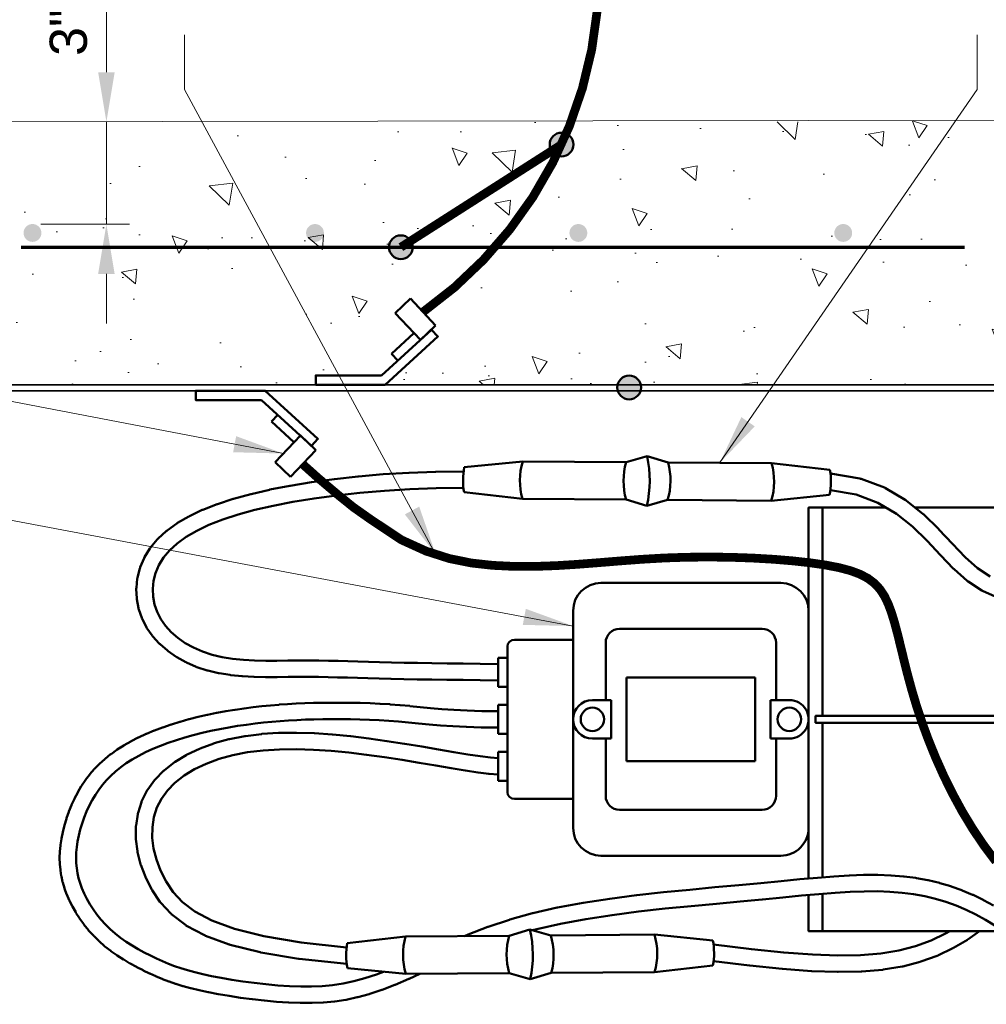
# Model space of a CAD drawing. Header units: inches. Extents: x 0 to 21.3, y 0 to 11.
# Tile 4 of 7: x 2.9 to 5.3, y 6.2 to 8.7. Entities that reach past the tile are written whole.
import ezdxf

# ---------------------------------------------------------------- set-up
doc = ezdxf.new("R2010")
doc.units = ezdxf.units.IN
doc.header["$LTSCALE"] = 0.375
doc.header["$MEASUREMENT"] = 0
for name, color, linetype, lineweight in [('E-AFLD-CIRC-SERS', 203, 'CONTINUOUS', 50), ('E-AFLD-DEVC', 23, 'CONTINUOUS', 50), ('E-GRND-EQUI', 83, 'CONTINUOUS', 50), ('G-ANNO-DIMS', 7, 'CONTINUOUS', 0), ('G-ANNO-PATT', 252, 'CONTINUOUS', 18), ('S-FABR-PL~~', 142, 'CONTINUOUS', 35), ('S-REIN-RBAR', 5, 'CONTINUOUS', 70)]:
    doc.layers.add(name, color=color, linetype=linetype, lineweight=lineweight)
doc.layers.add('G-ANNO-TEXT', color=7, linetype='CONTINUOUS')
doc.styles.add('01-E-BLDG-1_1', font='arial.ttf', dxfattribs={"height": 0.09375})
doc.dimstyles.new('01-E-BLDG-1_1', dxfattribs={"dimtxt": 0.09375, "dimasz": 0.125, "dimexe": 0.0625, "dimexo": 0.0625, "dimgap": 0.0625, "dimtad": 1, "dimdec": 4, "dimzin": 3, "dimdsep": 46, "dimlunit": 4, "dimtxsty": '01-E-BLDG-1_1', "dimcen": 0.0625, "dimclrd": 1, "dimclre": 1, "dimclrt": 256, "dimazin": 0, "dimtfac": 1, "dimtdec": 4, "dimtmove": 1, "dimatfit": 3, "dimfxl": 1, "dimfrac": 2, "dimtolj": 1, "dimtzin": 3, "dimlwd": 0, "dimlwe": 0, "dimarcsym": 0})

msp = doc.modelspace()

# ---------------------------------------------------------------- hatches: boundary and pattern name
at = {"layer": 'E-GRND-EQUI'}
h = msp.add_hatch(color=256, dxfattribs=at)
edge = h.paths.add_edge_path()
edge.add_arc((4.273443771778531, 8.405773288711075), 0.02982886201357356, 0, 360)
h = msp.add_hatch(color=256, dxfattribs=at)
edge = h.paths.add_edge_path()
edge.add_arc((3.869089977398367, 8.147447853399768), 0.02982886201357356, 0, 360)
h = msp.add_hatch(color=256, dxfattribs=at)
edge = h.paths.add_edge_path()
edge.add_arc((4.443773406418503, 7.794294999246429), 0.02982886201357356, 0, 360)
at = {"layer": 'G-ANNO-PATT'}
h = msp.add_hatch(dxfattribs=at)
h.set_pattern_fill('AR-CONC', color=256, scale=0.0625, angle=450)
h.set_pattern_definition([(140, (0.1835779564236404, 1.509903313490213e-14), (0.03922008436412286, 0.4482876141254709), [0.046875, -0.515625]), (84.99999999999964, (0.1835779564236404, 1.509903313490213e-14), (-0.4701200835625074, -0.08671958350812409), [0.03749999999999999, -0.4124999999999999]), (190.4514444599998, (0.1868462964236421, 0.03735730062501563), (-0.4308999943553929, 0.3615680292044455), [0.03983761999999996, -0.4382138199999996]), (136.1841999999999, (0.05857795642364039, 1.509903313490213e-14), (0.1034495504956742, 0.6670258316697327), [0.07031249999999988, -0.773437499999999]), (186.6356354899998, (0.06719877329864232, 0.05558546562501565), (-0.6088241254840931, 0.5841637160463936), [0.05975646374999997, -0.6573210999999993]), (81.18416398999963, (0.05857795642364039, 1.509903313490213e-14), (-0.608824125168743, 0.5841637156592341), [0.05624999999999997, -0.6187500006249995]), (110.9999999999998, (0.08982795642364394, 0.0625000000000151), (0.2516368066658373, 0.3730669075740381), [0.04687499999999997, -0.5156249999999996]), (56.00000000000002, (0.08982795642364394, 0.0625000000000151), (-0.4532187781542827, 0.1520720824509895), [0.03749999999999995, -0.4124999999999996]), (161.4514447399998, (0.1107976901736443, 0.09358890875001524), (-0.2015819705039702, 0.5251389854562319), [0.03983761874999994, -0.4382138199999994]), (127.5, (0.1835779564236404, 1.509903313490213e-14), (-0.2080586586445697, 0.00759990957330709), [0, -0.4074999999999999, 0, -0.4187499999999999, 0, -0.4140624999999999]), (97.4999999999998, (0.1835779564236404, 1.509903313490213e-14), (-0.2465073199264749, 0.1644184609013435), [0, -0.2387499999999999, 0, -0.3981249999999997, 0, -0.1578124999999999]), (57.49999999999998, (0.1835779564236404, -0.1393749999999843), (0.01409679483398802, 0.3336390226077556), [0, -0.1562499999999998, 0, -0.4874999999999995, 0, -0.6468749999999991]), (47.49999999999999, (0.1835779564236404, -0.2018749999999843), (-0.06256561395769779, 0.3644913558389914), [0, -0.203125, 0, -0.32375, 0, -0.459375])])
edge = h.paths.add_edge_path(flags=16)
edge.add_arc((5.029484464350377, 8.109101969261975), 0.005729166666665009, 90, 450)
edge = h.paths.add_edge_path(flags=16)
edge.add_arc((4.577077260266, 8.109101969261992), 0.005729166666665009, 90, 450)
edge = h.paths.add_edge_path(flags=16)
edge.add_arc((5.938447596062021, 8.115464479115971), 0.005729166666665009, 90, 450)
edge = h.paths.add_edge_path(flags=16)
edge.add_arc((4.124670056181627, 8.109101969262), 0.005729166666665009, 90, 450)
edge = h.paths.add_edge_path(flags=16)
edge.add_arc((3.705050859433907, 8.114259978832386), 0.005729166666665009, 90, 450)
edge = h.paths.add_edge_path(flags=16)
edge.add_arc((3.252643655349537, 8.114259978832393), 0.005729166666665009, 90, 450)
h.paths.add_polyline_path([(2.598766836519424, 5.452338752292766), (2.584130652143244, 5.295400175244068), (3.194958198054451, 5.317898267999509), (3.06274877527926, 5.043078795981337), (3.43026434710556, 5.043078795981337), (3.430264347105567, 5.219147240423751), (3.430264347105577, 5.455133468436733), (5.395319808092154, 5.500853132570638), (5.399361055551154, 5.731296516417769), (5.362989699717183, 5.787896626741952), (5.37511349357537, 6.074940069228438), (2.590684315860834, 6.074940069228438)])
h.paths.add_polyline_path([(5.782251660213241, 5.465895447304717), (6.37657286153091, 5.455133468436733), (6.371685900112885, 8.468660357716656), (5.749112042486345, 8.4676507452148), (5.749112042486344, 7.827383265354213), (5.949283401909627, 7.827717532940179), (5.949283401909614, 6.090164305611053), (5.933978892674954, 6.090164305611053), (5.928838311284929, 6.111350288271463), (5.789224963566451, 6.112008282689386)])
h.paths.add_polyline_path([(2.621419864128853, 4.577002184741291), (3.01064724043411, 4.617240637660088), (3.016823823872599, 4.077736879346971), (3.411205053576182, 4.026372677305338), (3.430264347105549, 4.812071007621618), (3.016123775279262, 4.714696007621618), (2.95037377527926, 4.812071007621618), (2.596486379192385, 4.786900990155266), (2.633329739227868, 4.645445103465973)])
h.paths.add_polyline_path([(2.606849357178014, 2.266560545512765), (2.918026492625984, 2.262517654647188), (3.00693424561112, 2.37571792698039), (3.043305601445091, 2.270603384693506), (3.390854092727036, 2.274646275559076), (3.394895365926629, 3.216634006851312), (3.249409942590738, 3.325791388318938), (3.196873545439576, 3.006404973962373), (2.930150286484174, 2.986190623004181), (2.853366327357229, 3.054919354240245), (2.655344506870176, 3.018533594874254)])
edge = h.paths.add_edge_path()
edge.add_arc((5.410741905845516, 7.801313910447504), 0.02607308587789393, 90.01745229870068, 179.8306633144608, ccw=False)
edge.add_line((5.410733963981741, 7.827386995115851), (5.436612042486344, 7.827383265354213))
edge.add_line((5.436612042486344, 7.827383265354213), (5.436612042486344, 8.467143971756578))
edge.add_line((5.436612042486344, 8.467143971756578), (4.9033458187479, 8.46274837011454))
edge.add_line((4.9033458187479, 8.46274837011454), (2.726080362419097, 8.462748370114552))
edge.add_arc((2.7403360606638, 8.319318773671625), 0.1441363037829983, 95.67607790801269, 154.1881070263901)
edge.add_line((2.610580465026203, 8.38207831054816), (2.604402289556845, 8.012767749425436))
edge.add_line((2.604402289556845, 8.012767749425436), (2.579483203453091, 7.80139096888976))
edge.add_line((2.579483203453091, 7.801390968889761), (2.651933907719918, 7.801390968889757))
edge.add_arc((2.659586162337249, 7.817762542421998), 0.01807167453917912, 244.9480929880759, 295.0519070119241)
edge.add_line((2.667238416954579, 7.801390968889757), (5.384668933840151, 7.801390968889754))
at = {"layer": 'S-REIN-RBAR'}
h = msp.add_hatch(color=256, dxfattribs=at)
edge = h.paths.add_edge_path()
edge.add_arc((2.941665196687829, 8.183297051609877), 0.02249692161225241, 270, 630, ccw=False)
h = msp.add_hatch(color=256, dxfattribs=at)
edge = h.paths.add_edge_path()
edge.add_arc((3.652830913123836, 8.183297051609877), 0.02249692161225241, 270, 630, ccw=False)
h = msp.add_hatch(color=256, dxfattribs=at)
edge = h.paths.add_edge_path()
edge.add_arc((4.315862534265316, 8.183297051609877), 0.02249692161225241, 270, 630, ccw=False)
h = msp.add_hatch(color=256, dxfattribs=at)
edge = h.paths.add_edge_path()
edge.add_arc((4.982633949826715, 8.18329705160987), 0.02249692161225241, 270, 630, ccw=False)

# ---------------------------------------------------------------- linework, layer by layer
at = {"layer": 'E-AFLD-CIRC-SERS'}
for p, q in [((4.435942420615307, 7.606345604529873), (4.489072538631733, 7.621089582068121)), ((4.541980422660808, 7.605567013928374), (4.489072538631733, 7.621089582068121)), ((4.028751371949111, 7.59346565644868), (4.17578674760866, 7.608255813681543)), ((4.17578674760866, 7.608255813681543), (4.435942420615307, 7.606345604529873)), ((4.802136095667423, 7.603656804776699), (4.541980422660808, 7.605567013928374)), ((4.948938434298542, 7.586709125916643), (4.802136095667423, 7.603656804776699)), ((4.028291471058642, 7.530830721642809), (4.175093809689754, 7.513883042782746)), ((4.436011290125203, 7.511967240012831), (4.175093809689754, 7.513883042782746)), ((4.488157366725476, 7.496450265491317), (4.436011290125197, 7.511967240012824)), ((4.488157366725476, 7.496450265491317), (4.540525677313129, 7.511199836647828)), ((4.540525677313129, 7.511199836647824), (4.801443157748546, 7.509284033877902)), ((4.948478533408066, 7.524074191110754), (4.801443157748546, 7.509284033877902)), ((4.193949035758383, 6.429805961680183), (4.141802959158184, 6.414288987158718)), ((4.193949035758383, 6.429805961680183), (4.246317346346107, 6.415056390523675)), ((3.734083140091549, 6.395425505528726), (3.880885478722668, 6.41237318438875)), ((4.141802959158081, 6.414288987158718), (3.880885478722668, 6.41237318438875)), ((4.246317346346, 6.415056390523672), (4.507234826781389, 6.416972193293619)), ((4.65427020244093, 6.402182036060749), (4.507234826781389, 6.416972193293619)), ((3.734543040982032, 6.332790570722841), (3.881578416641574, 6.318000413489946)), ((4.247772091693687, 6.320689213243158), (4.194864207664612, 6.305166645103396)), ((4.507927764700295, 6.322599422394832), (4.247772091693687, 6.320689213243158)), ((4.654730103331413, 6.339547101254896), (4.507927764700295, 6.322599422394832)), ((3.881578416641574, 6.318000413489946), (4.14173408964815, 6.319910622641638)), ((4.14173408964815, 6.319910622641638), (4.194864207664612, 6.305166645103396))]:
    msp.add_line(p, q, dxfattribs=at)
for points in [[(4.026992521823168, 7.582855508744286), (3.956853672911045, 7.582019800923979, 0.005971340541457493), (3.956360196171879, 7.582008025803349), (3.889748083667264, 7.579622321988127, 0.00600406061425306), (3.88925232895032, 7.579598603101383), (3.824726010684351, 7.575734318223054, 0.006105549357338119), (3.824222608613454, 7.575697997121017), (3.762030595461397, 7.570446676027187, 0.006288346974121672), (3.76151320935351, 7.570396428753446), (3.701904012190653, 7.563849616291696, 0.006570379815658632), (3.70136495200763, 7.563783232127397), (3.644587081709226, 7.556032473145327, 0.006977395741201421), (3.644016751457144, 7.555946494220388), (3.590318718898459, 7.547083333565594, 0.007546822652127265), (3.589704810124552, 7.546972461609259), (3.539335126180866, 7.53708844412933, 0.008424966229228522), (3.538654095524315, 7.5369428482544), (3.491825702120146, 7.526103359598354, 0.009954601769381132), (3.491027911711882, 7.525901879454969), (3.44781147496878, 7.514067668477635, 0.011933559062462), (3.446866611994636, 7.513784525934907), (3.407297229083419, 7.500890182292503, 0.01435538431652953), (3.406180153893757, 7.500490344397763), (3.370292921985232, 7.486470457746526, 0.01731192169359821), (3.368979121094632, 7.485904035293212), (3.336809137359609, 7.470693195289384, 0.02088155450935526), (3.335281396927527, 7.469891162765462), (3.306863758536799, 7.453423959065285, 0.02508286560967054), (3.305125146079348, 7.452296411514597), (3.28049495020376, 7.434507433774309, 0.02978842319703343), (3.278589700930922, 7.432950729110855), (3.257782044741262, 7.413774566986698, 0.03405909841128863), (3.25584848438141, 7.411732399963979), (3.238877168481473, 7.391169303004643, 0.03577075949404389), (3.237164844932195, 7.388763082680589), (3.223958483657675, 7.367075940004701, 0.03649008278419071), (3.222583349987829, 7.364395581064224), (3.213049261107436, 7.341912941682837, 0.03682058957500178), (3.21207153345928, 7.339034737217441), (3.206117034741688, 7.31608515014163, 0.03686384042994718), (3.205571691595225, 7.313091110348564), (3.203104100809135, 7.290003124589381, 0.03674644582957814), (3.203003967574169, 7.286971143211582), (3.203930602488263, 7.264073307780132, 0.03658798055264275), (3.204272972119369, 7.261072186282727), (3.208501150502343, 7.238693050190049, 0.03647492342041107), (3.209274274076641, 7.235782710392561), (3.216711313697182, 7.214250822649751, 0.03604913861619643), (3.2178830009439, 7.211514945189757), (3.228412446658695, 7.19112588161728, 0.03398020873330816), (3.229866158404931, 7.188726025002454), (3.243276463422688, 7.169643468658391, 0.03143488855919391), (3.244899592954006, 7.167617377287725), (3.26095543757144, 7.149972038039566, 0.02905033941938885), (3.262670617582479, 7.148294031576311), (3.281136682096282, 7.132216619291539, 0.02698388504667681), (3.28289433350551, 7.130845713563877), (3.303535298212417, 7.116466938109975, 0.02530355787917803), (3.305308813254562, 7.115360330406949), (3.327889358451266, 7.102810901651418, 0.02402081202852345), (3.329668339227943, 7.101931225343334), (3.353953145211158, 7.091341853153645, 0.02311640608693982), (3.355737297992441, 7.090660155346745), (3.381491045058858, 7.08216154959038, 0.02187223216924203), (3.383230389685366, 7.081670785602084), (3.410204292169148, 7.075318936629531, 0.01828322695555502), (3.411686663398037, 7.075026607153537), (3.439578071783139, 7.070578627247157, 0.01451161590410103), (3.440767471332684, 7.070424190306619), (3.469260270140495, 7.067562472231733, 0.01120057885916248), (3.470183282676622, 7.067490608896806), (3.498961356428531, 7.065897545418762, 0.008242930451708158), (3.499642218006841, 7.065871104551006), (3.52838945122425, 7.065229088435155, 0.005506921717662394), (3.528844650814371, 7.06522393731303), (3.557244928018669, 7.06521536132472, 0.002844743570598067), (3.557480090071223, 7.065216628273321), (3.585217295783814, 7.065523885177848), (3.61188353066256, 7.065828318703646), (3.637256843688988, 7.065875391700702), (3.66174966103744, 7.065655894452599), (3.685808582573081, 7.065219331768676), (3.70985410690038, 7.064615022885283), (3.734302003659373, 7.063892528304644), (3.759554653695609, 7.063102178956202), (3.786011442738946, 7.062294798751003, 0.0007384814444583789), (3.786072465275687, 7.062293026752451), (3.81409403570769, 7.061520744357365, 0.001058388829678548), (3.814181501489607, 7.061518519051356), (3.844133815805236, 7.060819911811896, 0.0008926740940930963), (3.844207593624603, 7.060818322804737), (3.876196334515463, 7.060186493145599, 0.000656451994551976), (3.876250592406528, 7.060185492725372), (3.910320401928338, 7.059602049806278, 0.000458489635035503), (3.910358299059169, 7.059601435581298), (3.946553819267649, 7.059047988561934, 0.0002918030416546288), (3.946577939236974, 7.059047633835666), (3.984943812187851, 7.058505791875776), (4.025537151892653, 7.057956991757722), (4.068380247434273, 7.057383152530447), (4.113801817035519, 7.056761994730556)], [(4.950328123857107, 7.57780537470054), (5.024137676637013, 7.564967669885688, -0.04631549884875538), (5.027825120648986, 7.563967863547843), (5.086144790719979, 7.542193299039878, -0.04356188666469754), (5.08938998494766, 7.540648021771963), (5.138938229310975, 7.511518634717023, -0.03573401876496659), (5.141368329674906, 7.509845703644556), (5.18396521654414, 7.475795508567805, -0.02463014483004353), (5.185490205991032, 7.474448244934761), (5.222955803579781, 7.437911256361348, -0.01174039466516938), (5.223634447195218, 7.437217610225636), (5.257709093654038, 7.400713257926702), (5.28971523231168, 7.367192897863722), (5.320926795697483, 7.339385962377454), (5.35293925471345, 7.318501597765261)], [(4.026682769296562, 7.541515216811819), (3.957592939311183, 7.540692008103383), (3.891475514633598, 7.538324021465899), (3.827448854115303, 7.534489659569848), (3.765767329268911, 7.529281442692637), (3.706686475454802, 7.52279265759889), (3.650463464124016, 7.515117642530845), (3.597357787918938, 7.506352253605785), (3.547635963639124, 7.496595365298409), (3.501547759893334, 7.485927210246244), (3.459204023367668, 7.474331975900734), (3.420667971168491, 7.461774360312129), (3.386000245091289, 7.44823089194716), (3.355257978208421, 7.433695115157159), (3.328485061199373, 7.418180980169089), (3.30569490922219, 7.401720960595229), (3.286829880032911, 7.384335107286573), (3.271698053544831, 7.36600080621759), (3.260047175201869, 7.346868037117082), (3.25169770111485, 7.327178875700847), (3.246509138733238, 7.307181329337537), (3.244365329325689, 7.28712280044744), (3.245169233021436, 7.26725774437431), (3.248836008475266, 7.247850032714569), (3.255293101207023, 7.229155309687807), (3.264492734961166, 7.211341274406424), (3.276346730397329, 7.194473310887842), (3.290718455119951, 7.178678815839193), (3.307436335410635, 7.164123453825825), (3.326302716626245, 7.150980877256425), (3.347100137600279, 7.139422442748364), (3.369598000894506, 7.129612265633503), (3.393584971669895, 7.121696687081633), (3.418942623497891, 7.115725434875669), (3.445495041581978, 7.111490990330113), (3.472930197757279, 7.108735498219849), (3.500905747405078, 7.107186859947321), (3.529084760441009, 7.106557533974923), (3.557139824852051, 7.106549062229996), (3.584759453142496, 7.106855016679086), (3.611510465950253, 7.107160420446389, -0.002390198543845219), (3.611708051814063, 7.10716173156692), (3.637291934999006, 7.107209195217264, -0.002704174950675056), (3.637515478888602, 7.107208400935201), (3.662214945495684, 7.106987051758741, -0.002295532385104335), (3.662404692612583, 7.106984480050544), (3.686630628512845, 7.106544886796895, -0.00174575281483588), (3.686774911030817, 7.106541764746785), (3.710938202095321, 7.105934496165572, -0.001104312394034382), (3.711029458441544, 7.105932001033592), (3.735540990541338, 7.105207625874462, -0.0004359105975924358), (3.735577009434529, 7.105206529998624), (3.760847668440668, 7.104415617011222), (3.787241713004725, 7.103610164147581), (3.815189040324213, 7.102839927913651), (3.845060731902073, 7.102143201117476), (3.876985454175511, 7.101512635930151), (3.91100918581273, 7.100929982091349), (3.947173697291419, 7.100377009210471), (3.985527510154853, 7.099835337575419), (4.026095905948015, 7.099286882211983), (4.068933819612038, 7.098713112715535), (4.113801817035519, 7.098099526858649)], [(4.950386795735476, 7.535840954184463), (5.015164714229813, 7.52457412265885), (5.069997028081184, 7.504101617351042), (5.116715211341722, 7.47663602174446), (5.157361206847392, 7.444145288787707), (5.193750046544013, 7.408658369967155), (5.227573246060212, 7.372423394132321, 0.002826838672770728), (5.227733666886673, 7.372253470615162), (5.260396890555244, 7.338044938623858, 0.02018474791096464), (5.261596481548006, 7.336886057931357), (5.294588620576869, 7.307492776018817, 0.03744908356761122), (5.297044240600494, 7.305614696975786), (5.331756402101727, 7.282969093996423, 0.04041721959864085), (5.33468815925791, 7.281377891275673), (5.370795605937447, 7.26540605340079, 0.03851656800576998)], [(3.916457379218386, 6.318256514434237), (3.889774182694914, 6.306016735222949, -0.005093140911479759), (3.889389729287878, 6.305845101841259), (3.854983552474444, 6.290903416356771, -0.009939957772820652), (3.854223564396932, 6.290591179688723), (3.822015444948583, 6.278101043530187, -0.01226993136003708), (3.821061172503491, 6.27775767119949), (3.790663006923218, 6.267654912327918, -0.01362150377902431), (3.789585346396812, 6.267329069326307), (3.760582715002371, 6.259415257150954, -0.01451684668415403), (3.759416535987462, 6.259133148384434), (3.731395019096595, 6.253209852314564, -0.01474223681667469), (3.730196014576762, 6.252993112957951), (3.702741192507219, 6.248861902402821, -0.01417012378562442), (3.701578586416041, 6.248720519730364), (3.674276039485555, 6.246182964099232, -0.01281512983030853), (3.673219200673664, 6.246111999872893), (3.645654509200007, 6.24496966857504, -0.01083707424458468), (3.644758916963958, 6.244951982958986), (3.616517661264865, 6.245006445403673, -0.008645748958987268), (3.615803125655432, 6.245020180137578), (3.586611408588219, 6.246086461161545, -0.00715332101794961), (3.586020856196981, 6.246116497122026), (3.556166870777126, 6.248063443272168, -0.006175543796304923), (3.555657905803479, 6.248102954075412), (3.525570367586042, 6.250812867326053, -0.005487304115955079), (3.525119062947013, 6.250858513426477), (3.495226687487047, 6.254213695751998, -0.005028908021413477), (3.494814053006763, 6.254264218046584), (3.465545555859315, 6.258146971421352, -0.004771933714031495), (3.465155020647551, 6.258202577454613), (3.436939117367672, 6.262495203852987, -0.004715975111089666), (3.4365542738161, 6.262557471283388), (3.409819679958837, 6.267142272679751, -0.004894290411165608), (3.409421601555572, 6.26721455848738), (3.384597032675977, 6.271973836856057, -0.005426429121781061), (3.384157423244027, 6.272063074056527), (3.361544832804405, 6.276909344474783, -0.006349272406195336), (3.361033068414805, 6.277025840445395), (3.340427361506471, 6.281992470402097, -0.007281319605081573), (3.339844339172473, 6.28214201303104), (3.320913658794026, 6.28729258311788, -0.008038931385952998), (3.32027534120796, 6.287477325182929), (3.302687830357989, 6.292875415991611, -0.008474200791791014), (3.302021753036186, 6.293092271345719), (3.28544555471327, 6.298801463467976, -0.008454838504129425), (3.284788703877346, 6.299040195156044), (3.268891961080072, 6.305124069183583, -0.00791224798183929), (3.268284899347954, 6.305367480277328), (3.252735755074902, 6.31188961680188, -0.006876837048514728), (3.252214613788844, 6.312116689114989), (3.236681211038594, 6.319140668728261, -0.005871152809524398), (3.236241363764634, 6.319345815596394), (3.220472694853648, 6.326927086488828, -0.006318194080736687), (3.220004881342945, 6.327159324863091), (3.204073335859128, 6.335320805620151, -0.007219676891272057), (3.203546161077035, 6.335600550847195), (3.187604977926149, 6.344357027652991, -0.008218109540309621), (3.187015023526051, 6.344693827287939), (3.171217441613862, 6.354060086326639, -0.009337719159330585), (3.170560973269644, 6.354466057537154), (3.155060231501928, 6.364456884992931, -0.01060309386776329), (3.154333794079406, 6.364947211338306), (3.139283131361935, 6.375577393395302, -0.01203839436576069), (3.138484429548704, 6.376170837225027), (3.124037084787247, 6.387455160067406, -0.01366512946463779), (3.123166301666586, 6.388174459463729), (3.109475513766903, 6.40012770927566, -0.01505433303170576), (3.108563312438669, 6.400973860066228), (3.095758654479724, 6.413589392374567, -0.01483182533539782), (3.094911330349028, 6.414475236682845), (3.083027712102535, 6.427660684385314, -0.01426952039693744), (3.082263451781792, 6.428558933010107), (3.071312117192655, 6.442200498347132, -0.01382018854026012), (3.07062192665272, 6.443110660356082), (3.060614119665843, 6.457094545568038, -0.01349956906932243), (3.059989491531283, 6.458019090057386), (3.050936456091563, 6.472231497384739, -0.01332462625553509), (3.050369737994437, 6.473175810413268), (3.042282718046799, 6.487502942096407, -0.01331586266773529), (3.041767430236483, 6.488475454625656), (3.034657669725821, 6.502803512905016, -0.01350004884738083), (3.034188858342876, 6.503816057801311), (3.028067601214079, 6.518031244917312, -0.01403882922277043), (3.027638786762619, 6.519109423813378), (3.022512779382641, 6.53313196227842, -0.01514728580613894), (3.022118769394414, 6.53432024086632), (3.017976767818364, 6.548206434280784, -0.01611731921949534), (3.017637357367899, 6.549494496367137), (3.014463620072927, 6.563334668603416, -0.01669708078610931), (3.014200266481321, 6.564689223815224), (3.011979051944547, 6.578573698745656, -0.01681882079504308), (3.01180575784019, 6.579952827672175), (3.010521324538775, 6.593971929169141, -0.01646617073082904), (3.010441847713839, 6.595330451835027), (3.010078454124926, 6.609574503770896, -0.0156787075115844), (3.010086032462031, 6.610870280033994), (3.010627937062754, 6.625429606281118, -0.01454127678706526), (3.010707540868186, 6.62662880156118), (3.012139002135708, 6.641593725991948, -0.01323883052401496), (3.012271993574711, 6.642679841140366), (3.014576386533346, 6.658102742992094, -0.01228363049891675), (3.014751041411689, 6.659102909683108), (3.017908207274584, 6.674884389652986, -0.011709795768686), (3.018120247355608, 6.6758287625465), (3.022109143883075, 6.691831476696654, -0.01141677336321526), (3.022358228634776, 6.692741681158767), (3.027157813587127, 6.708828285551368, -0.01137061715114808), (3.027446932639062, 6.709722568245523), (3.033036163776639, 6.725755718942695, -0.01155341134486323), (3.033371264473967, 6.726649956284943), (3.039729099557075, 6.742492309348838, -0.01196006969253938), (3.040119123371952, 6.743400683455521), (3.047224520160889, 6.758914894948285, -0.01259630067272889), (3.047681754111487, 6.759850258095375), (3.055513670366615, 6.774898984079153, -0.01343960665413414), (3.056052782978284, 6.775870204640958), (3.064602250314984, 6.790341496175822, -0.01422779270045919), (3.065228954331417, 6.79133651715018), (3.074535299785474, 6.805220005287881, -0.014819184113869), (3.075247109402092, 6.806216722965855), (3.085361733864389, 6.819527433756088, -0.01519550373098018), (3.086151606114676, 6.820503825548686), (3.097125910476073, 6.833256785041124, -0.01533663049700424), (3.097981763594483, 6.834191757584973), (3.109867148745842, 6.84640199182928, -0.01523887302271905), (3.110772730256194, 6.847277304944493), (3.123620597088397, 6.858959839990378, -0.01491557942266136), (3.124556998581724, 6.859761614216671), (3.138418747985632, 6.870931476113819, -0.01439480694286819), (3.139366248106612, 6.871650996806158), (3.154293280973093, 6.882323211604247, -0.01359824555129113), (3.155224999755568, 6.882951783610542), (3.171246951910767, 6.89313803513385, -0.01233967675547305), (3.172120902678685, 6.893663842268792), (3.189180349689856, 6.903362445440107, -0.01114815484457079), (3.189991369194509, 6.903799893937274), (3.208009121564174, 6.913005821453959, -0.01013428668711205), (3.208762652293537, 6.913371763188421), (3.227659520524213, 6.922079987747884, -0.00927442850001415), (3.228361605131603, 6.922387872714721), (3.248058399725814, 6.930593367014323, -0.00854748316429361), (3.248715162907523, 6.930853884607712), (3.269132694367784, 6.938551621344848, -0.007935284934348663), (3.269750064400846, 6.938773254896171), (3.290809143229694, 6.945958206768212, -0.007422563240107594), (3.291392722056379, 6.946147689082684), (3.313014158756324, 6.952814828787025, -0.006943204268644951), (3.313564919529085, 6.952976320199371), (3.335663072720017, 6.959123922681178, -0.006340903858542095), (3.336169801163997, 6.959257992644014), (3.35863322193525, 6.964897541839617, -0.005783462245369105), (3.359098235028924, 6.965008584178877), (3.381809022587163, 6.970154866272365, -0.0053116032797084), (3.382238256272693, 6.970247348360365), (3.405078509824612, 6.974915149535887, -0.004913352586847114), (3.405477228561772, 6.974992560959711), (3.428329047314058, 6.979196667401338, -0.004579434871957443), (3.428701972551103, 6.979261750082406), (3.451447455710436, 6.983016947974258, -0.004302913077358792), (3.451798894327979, 6.983071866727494), (3.47432014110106, 6.986392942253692, -0.004078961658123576), (3.474654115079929, 6.986439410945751), (3.496833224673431, 6.989341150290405, -0.003934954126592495), (3.497156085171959, 6.989380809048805), (3.51891716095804, 6.991880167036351, -0.003912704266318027), (3.519238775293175, 6.991914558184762), (3.540673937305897, 6.994037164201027, -0.003850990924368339), (3.540990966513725, 6.994066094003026), (3.562234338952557, 6.995839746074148, -0.003711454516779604), (3.56254026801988, 6.995863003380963), (3.583725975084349, 6.997315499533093, -0.003497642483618), (3.584014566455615, 6.997333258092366), (3.605276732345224, 6.998492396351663, -0.003218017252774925), (3.605542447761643, 6.998505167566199), (3.627015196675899, 6.999398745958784, -0.002885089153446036), (3.62725354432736, 6.99940728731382), (3.649071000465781, 7.000063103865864, -0.002514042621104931), (3.649278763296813, 7.000068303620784), (3.671575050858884, 7.000514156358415, -0.002223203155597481), (3.671758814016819, 7.000517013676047), (3.694631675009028, 7.000770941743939, -0.002337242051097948), (3.694824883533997, 7.00077218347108), (3.718226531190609, 7.000813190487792, -0.002562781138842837), (3.718438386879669, 7.000812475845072), (3.742284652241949, 7.000609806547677, -0.002802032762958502), (3.742516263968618, 7.000606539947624), (3.766722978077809, 7.000129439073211, -0.003058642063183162), (3.766975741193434, 7.000122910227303), (3.791458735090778, 6.99934062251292, -0.003336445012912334), (3.791734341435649, 6.999329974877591), (3.816409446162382, 6.998211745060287, -0.003639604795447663), (3.816709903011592, 6.998195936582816), (3.84149294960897, 6.996711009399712, -0.003972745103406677), (3.841820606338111, 6.996688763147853), (3.866627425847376, 6.994806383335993, -0.003886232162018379), (3.866947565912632, 6.994779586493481), (3.8918102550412, 6.992503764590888, -0.001947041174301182), (3.891970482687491, 6.992488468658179), (3.917369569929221, 6.989963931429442), (3.943834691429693, 6.98737665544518), (3.971932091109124, 6.984906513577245), (4.002317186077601, 6.982722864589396), (4.035645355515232, 6.980996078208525), (4.072565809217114, 6.979899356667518), (4.11394770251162, 6.979607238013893)], [(3.825205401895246, 6.32367092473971), (3.807543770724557, 6.316821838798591), (3.77816134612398, 6.307056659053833), (3.750280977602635, 6.299449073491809), (3.723442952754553, 6.29377594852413), (3.697170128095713, 6.28982259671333), (3.670978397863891, 6.287388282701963), (3.644390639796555, 6.286286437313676), (3.616954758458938, 6.286339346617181), (3.588415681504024, 6.287381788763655), (3.559111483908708, 6.289292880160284), (3.529504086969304, 6.29195954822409), (3.500043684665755, 6.295266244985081), (3.471176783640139, 6.299095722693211), (3.443348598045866, 6.303329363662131), (3.417005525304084, 6.307847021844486), (3.392599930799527, 6.312525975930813), (3.370463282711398, 6.317270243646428), (3.350405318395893, 6.322104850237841), (3.332085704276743, 6.327089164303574), (3.315150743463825, 6.332286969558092), (3.299236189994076, 6.337768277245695), (3.283971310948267, 6.343610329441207), (3.268985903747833, 6.349896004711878), (3.253932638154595, 6.356702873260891), (3.238618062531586, 6.36406582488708), (3.223184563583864, 6.371972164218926), (3.207802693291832, 6.380421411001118), (3.192629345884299, 6.389417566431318), (3.177821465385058, 6.398961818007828), (3.163535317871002, 6.409052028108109), (3.1499254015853, 6.419682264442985), (3.137129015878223, 6.430854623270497), (3.125204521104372, 6.442602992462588), (3.114126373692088, 6.454894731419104), (3.103902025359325, 6.467630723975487), (3.09455152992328, 6.480696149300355), (3.086094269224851, 6.493973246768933), (3.07854861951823, 6.507341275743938), (3.071931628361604, 6.520676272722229), (3.066260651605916, 6.533845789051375), (3.061548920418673, 6.546735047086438), (3.057776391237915, 6.559382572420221), (3.054905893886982, 6.57190036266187), (3.052903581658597, 6.584416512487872), (3.051744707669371, 6.597065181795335), (3.051415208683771, 6.609980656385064), (3.051910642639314, 6.623291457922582), (3.053232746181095, 6.637113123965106), (3.055381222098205, 6.651492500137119), (3.058343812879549, 6.666301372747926), (3.062101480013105, 6.681376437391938), (3.06663173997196, 6.696560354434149), (3.071909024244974, 6.711698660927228), (3.077904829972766, 6.726638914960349), (3.084587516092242, 6.741230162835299), (3.091922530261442, 6.755324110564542), (3.099890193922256, 6.76881060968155), (3.108527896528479, 6.781696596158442), (3.117891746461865, 6.794019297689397), (3.12804269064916, 6.805815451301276), (3.139046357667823, 6.817119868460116), (3.150971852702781, 6.827963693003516), (3.163890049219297, 6.838373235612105), (3.17787566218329, 6.848372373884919), (3.192992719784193, 6.857983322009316), (3.209208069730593, 6.867202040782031), (3.226442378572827, 6.876007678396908), (3.244610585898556, 6.88438011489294), (3.263627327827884, 6.892302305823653), (3.283407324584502, 6.899759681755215), (3.303865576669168, 6.90673964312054), (3.32491955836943, 6.913231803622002), (3.346488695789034, 6.9192322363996), (3.368466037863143, 6.924749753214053), (3.390729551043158, 6.929794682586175), (3.41315571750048, 6.934377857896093), (3.435621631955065, 6.938510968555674), (3.458004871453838, 6.942206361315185), (3.480183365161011, 6.945476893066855), (3.502034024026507, 6.94833566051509), (3.523472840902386, 6.950798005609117), (3.54458865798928, 6.952888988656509), (3.565520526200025, 6.954636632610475), (3.586408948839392, 6.956068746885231), (3.607393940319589, 6.957212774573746), (3.628614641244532, 6.95809586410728), (3.650209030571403, 6.958744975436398), (3.672309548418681, 6.959186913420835), (3.694993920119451, 6.959438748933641), (3.718193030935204, 6.959479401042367), (3.741817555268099, 6.959278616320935), (3.765782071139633, 6.958806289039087), (3.790000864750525, 6.958032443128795), (3.814387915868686, 6.956927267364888), (3.838856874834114, 6.955461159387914), (3.863339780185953, 6.953603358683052), (3.88796235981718, 6.951349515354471), (3.913297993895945, 6.948831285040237, 0.0004043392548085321), (3.913331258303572, 6.948828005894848), (3.939913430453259, 6.946229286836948, 0.002440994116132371), (3.940114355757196, 6.946210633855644), (3.968476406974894, 6.943717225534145, 0.003986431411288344), (3.968804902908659, 6.943690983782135), (3.999560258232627, 6.941480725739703, 0.004994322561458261), (3.99997232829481, 6.941455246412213), (4.033734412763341, 6.939705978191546, 0.005517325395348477), (4.034190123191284, 6.939687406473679), (4.071572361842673, 6.938576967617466, 0.005659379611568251), (4.072040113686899, 6.938568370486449), (4.113655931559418, 6.938274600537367)], [(3.732818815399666, 6.343141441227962), (3.612616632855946, 6.356063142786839, -0.01499833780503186), (3.611388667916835, 6.356232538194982), (3.516486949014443, 6.372237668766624, -0.01989540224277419), (3.514877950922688, 6.372575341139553), (3.439019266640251, 6.391674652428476, -0.02632739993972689), (3.436941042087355, 6.392315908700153), (3.377554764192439, 6.414123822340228, -0.03397289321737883), (3.374993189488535, 6.415267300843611), (3.329508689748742, 6.439398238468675, -0.04106550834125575), (3.326655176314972, 6.441226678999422), (3.292501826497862, 6.467295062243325, -0.04388992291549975), (3.289826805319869, 6.469735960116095), (3.264433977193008, 6.497356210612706, -0.03879881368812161), (3.26245566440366, 6.499874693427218), (3.243252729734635, 6.528661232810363, -0.02879460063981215), (3.242048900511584, 6.530712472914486), (3.226908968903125, 6.56028696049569, -0.02733165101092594), (3.225991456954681, 6.562349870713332), (3.214562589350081, 6.5923629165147, -0.02895390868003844), (3.213842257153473, 6.594643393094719), (3.206216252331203, 6.624752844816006, -0.03094939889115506), (3.205743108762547, 6.62726472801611), (3.202011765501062, 6.657128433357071, -0.03326617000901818), (3.201853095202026, 6.659870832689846), (3.202108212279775, 6.689146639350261, -0.03576200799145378), (3.202344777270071, 6.692089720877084), (3.206678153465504, 6.7204354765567, -0.03817560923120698), (3.207390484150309, 6.72350519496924), (3.215893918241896, 6.750578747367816, -0.04013129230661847), (3.217136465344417, 6.753649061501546), (3.229901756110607, 6.779108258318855, -0.04051852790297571), (3.231637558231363, 6.781966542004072), (3.248688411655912, 6.805512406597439, -0.03722191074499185), (3.250670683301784, 6.80786029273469), (3.271758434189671, 6.82936655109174, -0.03300211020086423), (3.273790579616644, 6.831182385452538), (3.298598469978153, 6.850565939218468, -0.02909001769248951), (3.300574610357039, 6.851932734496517), (3.328785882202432, 6.869110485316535, -0.02573186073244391), (3.33065601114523, 6.870121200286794), (3.3619539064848, 6.885010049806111, -0.02298668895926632), (3.363704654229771, 6.885746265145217), (3.397772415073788, 6.898263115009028, -0.02081870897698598), (3.399410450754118, 6.898788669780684), (3.435931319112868, 6.908850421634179, -0.01915685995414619), (3.437472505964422, 6.909212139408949), (3.476129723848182, 6.91673569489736, -0.01758864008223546), (3.477565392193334, 6.916963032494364), (3.518047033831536, 6.921921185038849, -0.01508218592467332), (3.519288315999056, 6.922035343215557), (3.561301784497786, 6.924624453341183, -0.01265805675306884), (3.56234733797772, 6.924662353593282), (3.605604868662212, 6.925134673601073, -0.01059945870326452), (3.606480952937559, 6.92512566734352), (3.650694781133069, 6.923733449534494, -0.008841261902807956), (3.651424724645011, 6.923697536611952), (3.696307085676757, 6.920693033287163, -0.007321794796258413), (3.696910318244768, 6.920643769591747), (3.742173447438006, 6.916279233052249, -0.005985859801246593), (3.74266537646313, 6.916225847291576), (3.788021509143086, 6.910753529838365, -0.004784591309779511), (3.788413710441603, 6.910702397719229), (3.833575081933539, 6.904374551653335, -0.003652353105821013), (3.833873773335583, 6.904330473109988), (3.878481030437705, 6.897414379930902, -0.002509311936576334), (3.878685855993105, 6.897381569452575), (3.922093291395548, 6.890204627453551, -0.001379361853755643), (3.922205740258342, 6.890185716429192), (3.963696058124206, 6.883090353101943), (4.002512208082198, 6.876425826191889), (4.037826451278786, 6.87055249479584), (4.068853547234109, 6.865818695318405), (4.094700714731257, 6.862574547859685), (4.113801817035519, 6.861173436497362)], [(3.732475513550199, 6.384750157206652), (3.617651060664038, 6.397093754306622), (3.524172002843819, 6.412858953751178), (3.450167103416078, 6.431491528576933), (3.393122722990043, 6.45243944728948), (3.350382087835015, 6.475114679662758), (3.319025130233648, 6.49904864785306), (3.295949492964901, 6.524148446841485), (3.278298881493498, 6.550607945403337), (3.264216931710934, 6.578115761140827), (3.253616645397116, 6.605952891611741), (3.246599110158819, 6.63365994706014), (3.243197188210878, 6.660887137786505), (3.243427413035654, 6.687306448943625), (3.247298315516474, 6.712627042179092), (3.254830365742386, 6.736607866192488), (3.266099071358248, 6.759082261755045), (3.281262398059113, 6.78002160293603), (3.300315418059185, 6.799452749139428), (3.32309896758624, 6.817254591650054), (3.349373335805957, 6.833252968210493), (3.378851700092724, 6.847276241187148), (3.411219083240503, 6.859168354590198), (3.446146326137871, 6.86879105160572), (3.48331218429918, 6.876024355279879), (3.522453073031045, 6.880818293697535), (3.563321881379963, 6.883336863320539), (3.605618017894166, 6.88379868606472), (3.649028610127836, 6.882431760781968), (3.693244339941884, 6.879471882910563), (3.737959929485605, 6.875160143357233), (3.782874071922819, 6.869741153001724), (3.827690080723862, 6.863461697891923), (3.872045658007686, 6.856584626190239), (3.915294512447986, 6.849433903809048), (3.95672863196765, 6.842348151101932), (3.995571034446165, 6.835679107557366, 0.001307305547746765), (3.995677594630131, 6.835661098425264), (4.031181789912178, 6.82975617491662, 0.003351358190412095), (4.031455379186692, 6.82971255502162), (4.062890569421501, 6.824916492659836, 0.006635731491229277), (4.063433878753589, 6.824840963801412), (4.090082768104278, 6.821496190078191, 0.01291034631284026), (4.091144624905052, 6.821390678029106), (4.113801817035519, 6.81972871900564)], [(5.360989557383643, 6.490014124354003), (5.335898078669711, 6.503836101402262, 0.0124818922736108), (5.33498228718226, 6.504311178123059), (5.309328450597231, 6.516816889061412, 0.01330980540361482), (5.308327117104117, 6.517272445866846), (5.282213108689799, 6.528323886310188, 0.01379598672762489), (5.281151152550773, 6.528739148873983), (5.254493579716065, 6.538324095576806, 0.01394506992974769), (5.253398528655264, 6.538683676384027), (5.226067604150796, 6.546821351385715, 0.01381918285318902), (5.224964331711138, 6.547116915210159), (5.196830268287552, 6.553826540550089, 0.01343376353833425), (5.195743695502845, 6.554055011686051), (5.166676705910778, 6.559355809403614, 0.01282387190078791), (5.165629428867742, 6.559519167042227), (5.135499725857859, 6.563430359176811, 0.01203776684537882), (5.134510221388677, 6.563534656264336), (5.103188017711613, 6.566075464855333, 0.01112916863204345), (5.102269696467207, 6.566129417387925), (5.069625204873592, 6.567319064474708, 0.009990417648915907), (5.068799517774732, 6.567332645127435), (5.034657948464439, 6.567211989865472, 0.008166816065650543), (5.033982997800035, 6.567198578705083), (4.997989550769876, 6.565895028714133, 0.006210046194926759), (4.99747680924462, 6.565870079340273), (4.959231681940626, 6.56353267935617, 0.004396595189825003), (4.958869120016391, 6.563507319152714), (4.917972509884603, 6.560285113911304, 0.002797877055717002), (4.917742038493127, 6.560265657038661), (4.873794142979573, 6.556307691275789, 0.001442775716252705), (4.873675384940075, 6.556296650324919), (4.826276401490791, 6.551751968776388, 0.0003307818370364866), (4.826249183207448, 6.551749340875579), (4.775022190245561, 6.546769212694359), (4.719580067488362, 6.541503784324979), (4.65971718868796, 6.536027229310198, 0.0003230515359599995), (4.659690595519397, 6.536024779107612), (4.596257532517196, 6.530138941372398, 0.0016853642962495), (4.596118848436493, 6.530125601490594), (4.530267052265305, 6.523567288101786, 0.002979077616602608), (4.530022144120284, 6.523541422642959), (4.46286749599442, 6.516044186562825, 0.004334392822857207), (4.46251176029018, 6.516001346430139), (4.395170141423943, 6.507298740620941, 0.005874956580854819), (4.394689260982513, 6.507230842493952), (4.328276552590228, 6.497056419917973, 0.007745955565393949), (4.327645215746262, 6.496949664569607), (4.263277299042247, 6.485036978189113, 0.01014506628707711), (4.262455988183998, 6.484867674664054), (4.201248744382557, 6.470950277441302, 0.01251320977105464), (4.200246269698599, 6.470695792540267), (4.143086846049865, 6.454652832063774, 0.01200467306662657), (4.142138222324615, 6.454361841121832), (4.088998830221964, 6.436654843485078, 0.01038022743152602), (4.088190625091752, 6.436366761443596), (4.038814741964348, 6.417602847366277, 0.00837823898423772), (4.038171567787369, 6.417346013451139), (4.028894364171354, 6.413459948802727)], [(5.364187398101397, 6.439575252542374), (5.340619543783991, 6.45404508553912), (5.316406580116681, 6.467383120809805), (5.291711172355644, 6.479421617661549), (5.26662914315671, 6.490036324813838), (5.241050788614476, 6.499233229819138), (5.214819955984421, 6.507043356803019), (5.187781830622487, 6.513491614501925), (5.159782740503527, 6.518597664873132), (5.130672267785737, 6.522376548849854), (5.100304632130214, 6.524839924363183), (5.068532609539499, 6.525997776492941), (5.035141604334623, 6.525879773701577), (4.999742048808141, 6.524597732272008), (4.961934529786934, 6.522287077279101), (4.921334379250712, 6.519088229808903), (4.877561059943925, 6.515145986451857), (4.83023504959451, 6.510608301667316), (4.778998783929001, 6.505627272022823, -0.0005561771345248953), (4.77895301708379, 6.505622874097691), (4.723452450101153, 6.500351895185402, -0.0008641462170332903), (4.723381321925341, 6.500345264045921), (4.663496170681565, 6.49486667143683), (4.600145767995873, 6.48898850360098), (4.534485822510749, 6.4824492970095), (4.467631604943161, 6.474985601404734), (4.400708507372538, 6.46633708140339), (4.334852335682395, 6.456247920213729), (4.271211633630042, 6.444469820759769), (4.210917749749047, 6.430760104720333), (4.200721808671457, 6.427898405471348)], [(4.656335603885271, 6.350204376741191), (4.746807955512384, 6.3391257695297, 0.005132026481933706), (4.747229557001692, 6.339078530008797), (4.82911966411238, 6.330753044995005, 0.007189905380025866), (4.829711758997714, 6.330701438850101), (4.90267130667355, 6.325398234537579, 0.009765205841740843), (4.903477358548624, 6.325355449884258), (4.968533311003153, 6.323175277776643, 0.01285962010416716), (4.969596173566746, 6.323167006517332), (5.02777549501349, 6.32421061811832, 0.0163376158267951), (5.029123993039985, 6.324278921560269), (5.081453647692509, 6.32864706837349, 0.01983245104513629), (5.08308012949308, 6.328848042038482), (5.130587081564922, 6.336641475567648, 0.02270240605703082), (5.132422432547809, 6.337028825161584), (5.176133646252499, 6.34834829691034, 0.02398405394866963), (5.178025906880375, 6.348936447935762), (5.218783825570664, 6.363782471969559, 0.02335198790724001), (5.22056390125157, 6.364526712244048), (5.25847288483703, 6.382498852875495, 0.02237147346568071), (5.260106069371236, 6.383364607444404), (5.295085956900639, 6.403962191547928, 0.02143191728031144), (5.29657205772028, 6.404925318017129), (5.326034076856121, 6.425864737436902)]]:
    msp.add_lwpolyline(points, format="xyb", dxfattribs=at)
msp.add_lwpolyline([(4.65598657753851, 6.391889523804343), (4.751621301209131, 6.380178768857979), (4.833004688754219, 6.371904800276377), (4.905265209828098, 6.366652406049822), (4.969386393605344, 6.364503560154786), (5.026358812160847, 6.365525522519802), (5.077198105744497, 6.369769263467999), (5.122969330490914, 6.377277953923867), (5.164811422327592, 6.38811339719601), (5.203729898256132, 6.402289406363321), (5.239930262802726, 6.419451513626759), (5.250821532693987, 6.425864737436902)], dxfattribs=at)
for centre, radius, start, end in [((4.207588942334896, 7.560833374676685), 0.2878607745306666, 347.0758717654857, 12.08274773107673), ((4.192032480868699, 7.560947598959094), 0.1664876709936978, 168.7366926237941, 190.4219268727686), ((4.335096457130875, 7.559897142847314), 0.1664876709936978, 163.1142643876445, 196.0443551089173), ((4.60548066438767, 7.559280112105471), 0.1759499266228, 164.484819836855, 195.5987995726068), ((4.371769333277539, 7.560996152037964), 0.1759499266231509, 343.5598199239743, 14.67379965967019), ((4.642133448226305, 7.557642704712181), 0.1664876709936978, 343.1142643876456, 16.04435510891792), ((4.785197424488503, 7.556592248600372), 0.1664876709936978, 348.7366926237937, 10.4219268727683), ((3.913380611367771, 6.36542285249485), 0.2878607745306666, 347.9172522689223, 12.92412823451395), ((3.897824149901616, 6.365308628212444), 0.1664876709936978, 169.5780731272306, 191.2633073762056), ((4.04088812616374, 6.366359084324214), 0.1664876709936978, 163.9556448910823, 196.8857356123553), ((4.311272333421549, 6.366976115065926), 0.1759499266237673, 164.401200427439, 195.5151801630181), ((4.077539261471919, 6.365259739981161), 0.1759708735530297, 345.3280990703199, 16.43828134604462), ((4.347925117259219, 6.368613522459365), 0.1664876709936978, 343.9556448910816, 16.8857356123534), ((4.490989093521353, 6.369663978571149), 0.1664876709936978, 349.5780731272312, 11.26330737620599)]:
    msp.add_arc(centre, radius, start, end, dxfattribs=at)
at = {"layer": 'E-AFLD-DEVC'}
for p, q in [((4.930134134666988, 7.492017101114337), (4.930134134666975, 6.967594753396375)), ((4.372829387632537, 7.302333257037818), (4.825302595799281, 7.302333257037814)), ((4.302613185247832, 6.685764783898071), (4.302613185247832, 7.232117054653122)), ((4.895518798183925, 6.685764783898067), (4.895518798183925, 7.232117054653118)), ((4.419733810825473, 7.186757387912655), (4.778398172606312, 7.186757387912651)), ((4.137254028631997, 6.775992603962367), (4.137254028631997, 7.141889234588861)), ((4.302613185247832, 7.159443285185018), (4.154808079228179, 7.159443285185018)), ((4.384625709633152, 7.007495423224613), (4.384625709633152, 7.151649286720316)), ((4.813506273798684, 7.00749542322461), (4.813506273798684, 7.151649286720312)), ((4.113801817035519, 7.113872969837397), (4.113801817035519, 7.040988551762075)), ((4.113801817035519, 7.113872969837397), (4.137254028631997, 7.113872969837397)), ((4.761160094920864, 7.064265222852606), (4.436971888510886, 7.06426522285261)), ((4.436971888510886, 6.853616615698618), (4.436971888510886, 7.06426522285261)), ((4.761160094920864, 6.853616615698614), (4.761160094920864, 7.064265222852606)), ((4.113801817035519, 7.040988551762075), (4.137254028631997, 7.040988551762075)), ((4.113801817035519, 6.995383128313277), (4.113801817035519, 6.922498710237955)), ((4.113801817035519, 6.995383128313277), (4.137254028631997, 6.995383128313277)), ((4.398537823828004, 7.007495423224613), (4.351167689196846, 7.007495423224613)), ((4.398537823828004, 6.910386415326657), (4.398537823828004, 7.007495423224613)), ((4.799594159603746, 7.00749542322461), (4.846964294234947, 7.00749542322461)), ((4.799594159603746, 6.910386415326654), (4.799594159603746, 7.00749542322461)), ((4.930134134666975, 6.95028708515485), (4.930134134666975, 6.561243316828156)), ((4.113801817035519, 6.922498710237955), (4.137254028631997, 6.922498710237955)), ((4.398537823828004, 6.910386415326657), (4.351167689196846, 6.910386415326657)), ((4.384625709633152, 6.766232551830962), (4.384625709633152, 6.910386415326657)), ((4.799594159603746, 6.910386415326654), (4.846964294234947, 6.910386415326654)), ((4.813506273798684, 6.766232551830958), (4.813506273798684, 6.910386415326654)), ((4.113801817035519, 6.804008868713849), (4.113801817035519, 6.876893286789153)), ((4.113801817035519, 6.876893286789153), (4.137254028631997, 6.876893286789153)), ((4.761160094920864, 6.853616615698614), (4.436971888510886, 6.853616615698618)), ((4.113801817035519, 6.804008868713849), (4.137254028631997, 6.804008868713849)), ((4.302613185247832, 6.758438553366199), (4.154808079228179, 6.758438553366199)), ((4.419733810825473, 6.731124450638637), (4.778398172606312, 6.731124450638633)), ((4.372829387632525, 6.615548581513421), (4.825302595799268, 6.615548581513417)), ((4.930134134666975, 6.519781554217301), (4.930134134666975, 6.425864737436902))]:
    msp.add_line(p, q, dxfattribs=at)
for points in [[(5.090552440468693, 7.492017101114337), (4.895518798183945, 7.492017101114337), (4.895518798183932, 6.558264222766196)], [(5.679094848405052, 7.492017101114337), (5.16367196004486, 7.492017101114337)], [(5.933978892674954, 6.95028708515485), (4.912826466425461, 6.95028708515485), (4.912826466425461, 6.967594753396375), (5.933978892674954, 6.967594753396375)], [(4.895518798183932, 6.516763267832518), (4.895518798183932, 6.425864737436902), (5.384410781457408, 6.425864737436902)]]:
    msp.add_lwpolyline(points, dxfattribs=at)
for centre in [(4.351167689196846, 6.958940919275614), (4.846964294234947, 6.95894091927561)]:
    msp.add_circle(centre, 0.02945569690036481, dxfattribs=at)
for centre, radius, start, end in [((4.372829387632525, 7.232117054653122), 0.07021620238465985, 90, 179.9999999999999), ((4.825302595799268, 7.232117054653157), 0.07021620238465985, 0, 90), ((4.419733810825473, 7.151649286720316), 0.03510810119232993, 90, 179.9999999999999), ((4.778398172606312, 7.151649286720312), 0.03510810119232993, 0, 90), ((4.154808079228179, 7.141889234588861), 0.01755405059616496, 90, 179.9999999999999), ((4.351167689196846, 6.958940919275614), 0.04855450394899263, 90, 269.9999999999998), ((4.846964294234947, 6.95894091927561), 0.04855450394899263, 269.9999999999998, 90), ((4.154808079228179, 6.775992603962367), 0.01755405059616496, 179.9999999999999, 269.9999999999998), ((4.419733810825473, 6.766232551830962), 0.03510810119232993, 179.9999999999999, 269.9999999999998), ((4.778398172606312, 6.766232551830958), 0.03510810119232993, 269.9999999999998, 0), ((4.372829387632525, 6.685764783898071), 0.07021620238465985, 179.9999999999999, 269.9999999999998), ((4.825302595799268, 6.685764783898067), 0.07021620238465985, 269.9999999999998, 0)]:
    msp.add_arc(centre, radius, start, end, dxfattribs=at)
at = {"layer": 'E-GRND-EQUI'}
for p, q in [((3.893359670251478, 8.01820662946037), (3.854526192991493, 7.98113556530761)), ((3.893359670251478, 8.01820662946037), (3.956453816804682, 7.950613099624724)), ((3.854526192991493, 7.98113556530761), (3.918404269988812, 7.914257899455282)), ((3.956453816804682, 7.950613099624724), (3.917620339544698, 7.913542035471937)), ((3.845286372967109, 7.879165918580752), (3.901846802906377, 7.930815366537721)), ((3.845286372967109, 7.879165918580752), (3.861059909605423, 7.86189258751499)), ((3.543399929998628, 7.7083115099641), (3.559173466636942, 7.725584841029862)), ((3.543399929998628, 7.7083115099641), (3.599960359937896, 7.656662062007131)), ((3.552639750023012, 7.606341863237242), (3.616517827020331, 7.67321952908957)), ((3.654567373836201, 7.636864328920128), (3.615733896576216, 7.673935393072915)), ((3.591473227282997, 7.569270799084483), (3.654567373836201, 7.636864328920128)), ((3.591473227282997, 7.569270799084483), (3.552639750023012, 7.606341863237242))]:
    msp.add_line(p, q, dxfattribs=at)
at = {"layer": 'E-GRND-EQUI', "const_width": 0.022}
msp.add_lwpolyline([(4.373796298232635, 10.54539228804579, 0.01522465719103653), (4.351492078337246, 9.838838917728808, 0.001814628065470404), (4.362776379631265, 8.945259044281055, -0.2697659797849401), (3.92490674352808, 7.984409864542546)], format="xyb", dxfattribs=at)
for points in [[(4.273443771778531, 8.405773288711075), (3.869089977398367, 8.147447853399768)], [(5.367123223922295, 6.601039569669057), (5.336705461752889, 6.641474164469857), (5.308235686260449, 6.683791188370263), (5.281834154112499, 6.727590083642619), (5.257500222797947, 6.77237492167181), (5.235233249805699, 6.817649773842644), (5.215032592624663, 6.862918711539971), (5.19689760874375, 6.907685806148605), (5.180827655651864, 6.951455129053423), (5.166822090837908, 6.993730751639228), (5.154815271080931, 7.034077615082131), (5.144481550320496, 7.072304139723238), (5.135430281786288, 7.108279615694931), (5.127270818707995, 7.141873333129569), (5.119612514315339, 7.17295458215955), (5.112064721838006, 7.201392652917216), (5.104236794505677, 7.227056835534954), (5.095738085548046, 7.24981642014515), (5.086143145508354, 7.269610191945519), (5.074887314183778, 7.286654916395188), (5.061371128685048, 7.30123685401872), (5.044995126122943, 7.313642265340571), (5.025159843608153, 7.324157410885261), (5.001265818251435, 7.333068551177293), (4.972713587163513, 7.340661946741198), (4.938903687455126, 7.347223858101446), (4.899479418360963, 7.352978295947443), (4.855055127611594, 7.35790027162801), (4.806487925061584, 7.361902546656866), (4.754634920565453, 7.36489788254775), (4.700353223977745, 7.366799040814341), (4.64449994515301, 7.367518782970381), (4.587932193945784, 7.366969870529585), (4.531507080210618, 7.365065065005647), (4.475910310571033, 7.361826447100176), (4.421141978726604, 7.357713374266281), (4.367030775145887, 7.353294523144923), (4.313405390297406, 7.349138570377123), (4.260094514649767, 7.345814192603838), (4.206926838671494, 7.343890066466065), (4.153731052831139, 7.343934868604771), (4.10033584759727, 7.346517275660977), (4.046403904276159, 7.352470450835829), (3.990933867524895, 7.363685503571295), (3.9327583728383, 7.382318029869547), (3.8707100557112, 7.410523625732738), (3.831838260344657, 7.436337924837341), (3.792966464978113, 7.462152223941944), (3.750145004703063, 7.492329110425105), (3.710044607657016, 7.524647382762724), (3.661583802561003, 7.565592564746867), (3.62148144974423, 7.601418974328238)]]:
    msp.add_lwpolyline(points, dxfattribs=at)
at = {"layer": 'E-GRND-EQUI'}
for points in [[(3.820421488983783, 7.824782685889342), (3.946354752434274, 7.939781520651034), (3.962128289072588, 7.922508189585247), (3.829494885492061, 7.801390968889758), (3.654567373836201, 7.801390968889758), (3.654567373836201, 7.824782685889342)], [(3.518535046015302, 7.76269474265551), (3.644468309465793, 7.647695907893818), (3.660241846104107, 7.664969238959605), (3.527608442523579, 7.786086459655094), (3.35268093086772, 7.786086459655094), (3.35268093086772, 7.76269474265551)]]:
    msp.add_lwpolyline(points, close=True, dxfattribs=at)
for centre in [(4.273443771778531, 8.405773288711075), (3.869089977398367, 8.147447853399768), (4.443773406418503, 7.794294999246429)]:
    msp.add_circle(centre, 0.02982886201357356, dxfattribs=at)
at = {"layer": 'G-ANNO-DIMS', "color": 1, "lineweight": 0}
for p, q in [((3.127773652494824, 8.587748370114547), (3.127773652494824, 9.241873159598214)), ((3.127773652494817, 8.205009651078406), (3.127773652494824, 8.462748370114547)), ((3.18587533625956, 8.205009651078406), (2.962822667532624, 8.205009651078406)), ((3.127773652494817, 8.080009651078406), (3.127773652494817, 7.955009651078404))]:
    msp.add_line(p, q, dxfattribs=at)
at = {"layer": 'G-ANNO-DIMS', "color": 1}
for points in [[(3.106940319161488, 8.587748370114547), (3.148606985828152, 8.587748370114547), (3.127773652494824, 8.462748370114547)], [(3.106940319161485, 8.080009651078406), (3.148606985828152, 8.080009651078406), (3.127773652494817, 8.205009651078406)]]:
    msp.add_solid(points, dxfattribs=at)
at = {"layer": 'G-ANNO-PATT'}
msp.add_lwpolyline([(5.436612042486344, 8.467143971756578), (2.726080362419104, 8.462748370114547)], dxfattribs=at)
at = {"layer": 'S-FABR-PL~~'}
msp.add_lwpolyline([(5.411182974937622, 7.801390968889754), (2.667238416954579, 7.801390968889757), (2.667238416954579, 7.786086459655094), (5.411182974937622, 7.78608645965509)], close=True, dxfattribs=at)
at = {"layer": 'S-REIN-RBAR'}
msp.add_line((2.913348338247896, 8.147447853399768), (5.288233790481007, 8.147447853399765), dxfattribs=at)

# ---------------------------------------------------------------- texts
at = {"layer": 'G-ANNO-DIMS', "insert": (3.045919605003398, 8.932302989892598), "char_height": 0.09375, "attachment_point": 5, "rotation": 89.9999999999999, "style": '01-E-BLDG-1_1'}
msp.add_mtext('\\A1;3" (75mm)', dxfattribs=at)

# ---------------------------------------------------------------- leaders
at = {"layer": 'G-ANNO-TEXT'}
for points in [[(3.956589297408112, 7.37468542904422, -19426.43635796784), (3.323978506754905, 8.54407556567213, -19426.43635796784), (3.323978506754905, 8.68232000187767, -19426.43635796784)], [(4.672058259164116, 7.605138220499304, -19426.43635796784), (5.319822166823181, 8.54407556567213, -19426.43635796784), (5.319822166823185, 8.68232000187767, -19426.43635796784)], [(4.302613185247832, 7.19376952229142), (0.7100372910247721, 7.869824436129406), (0.7100372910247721, 8.151429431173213)], [(3.573342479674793, 7.628016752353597), (1.503660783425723, 8.024344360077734), (1.503660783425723, 8.150728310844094)]]:
    msp.add_leader(points, dimstyle='01-E-BLDG-1_1', dxfattribs=at)

doc.saveas('drawing.dxf')
